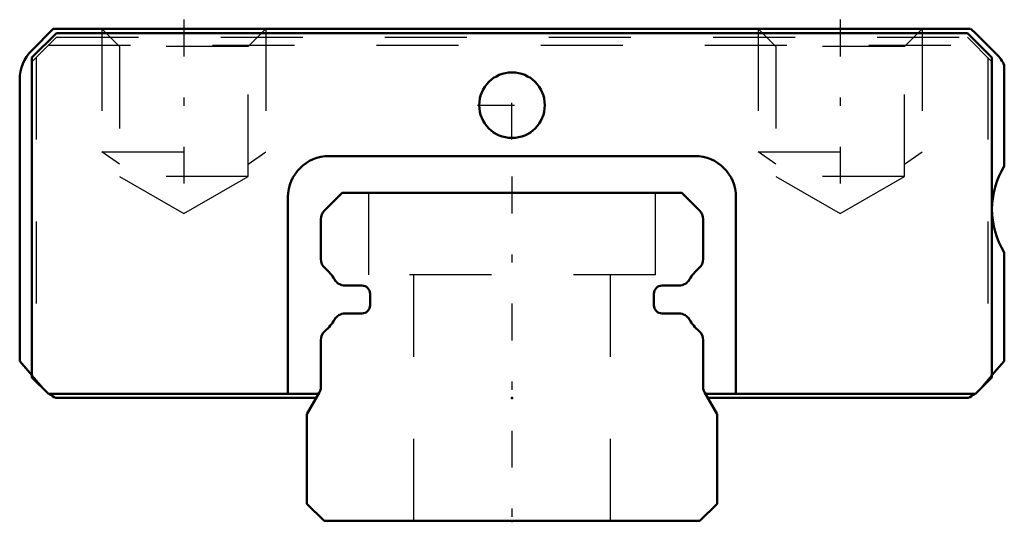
# Model space of a CAD drawing. Header units: millimetres. Extents: x -6 to 6, y -0.2 to 6.1.
import ezdxf

# ---------------------------------------------------------------- set-up
doc = ezdxf.new("R2010")
doc.units = ezdxf.units.MM
doc.linetypes.add('Center', pattern=[1.5, 0.45, -0.5, 0.05, -0.5])
doc.linetypes.add('Dashed', pattern=[2, 1, -1])
for name, color, linetype, lineweight in [('2d ConnectionPoints', 7, 'Continuous', 50), ('AM_0', 7, 'Continuous', 50), ('AM_5', 3, 'Continuous', 25), ('AM_7', 7, 'Center', 25), ('AM_9', 6, 'Dashed', 25)]:
    doc.layers.add(name, color=color, linetype=linetype, lineweight=lineweight)

# ---------------------------------------------------------------- blocks, each defined once
blk = doc.blocks.new('1_RSX5MUU1_Slider_0_in_RSX5MUU48LMG90W15550001_2')
at = {"layer": 'AM_0'}
for p, q in [((-5.59, 6), (-5.854, 5.736)), ((5.59, 6), (-5.59, 6)), ((-5.55, 5.95), (-5.85, 5.65)), ((5.55, 5.95), (-5.55, 5.95)), ((5.85, 5.65), (5.55, 5.95)), ((5.904, 5.694), (5.644, 5.954)), ((-5.85, 5.65), (-5.85, 1.75)), ((5.85, 1.75), (5.85, 5.65)), ((6, 4.327), (6, 5.558)), ((-6, 5.383), (-6, 1.95)), ((2.23, 4.45), (-2.23, 4.45)), ((-2.73, 3.95), (-2.73, 1.55)), ((2.73, 1.55), (2.73, 3.95)), ((6, 1.95), (6, 3.273)), ((-6, 1.95), (-5.85, 1.776)), ((5.85, 1.776), (6, 1.95)), ((-5.85, 1.75), (-5.65, 1.55)), ((5.65, 1.55), (5.85, 1.75)), ((-5.65, 1.55), (-2.356, 1.55)), ((-5.558, 1.5), (-2.385, 1.5)), ((2.356, 1.55), (5.65, 1.55)), ((2.385, 1.5), (5.558, 1.5))]:
    blk.add_line(p, q, dxfattribs=at)
blk.add_circle((0, 5.07), 0.4, dxfattribs=at)
for centre, radius, start, end in [((5.29, 5.6), 0.5, 45, 53.1301), ((-5.5, 5.383), 0.5, 135, 180), ((5.55, 5.34), 0.5, 25.8419, 45), ((-2.23, 3.95), 0.5, 90, 180), ((2.23, 3.95), 0.5, 0, 90), ((6.85, 3.8), 1, 148.2117, 211.7883), ((-5.34, 1.95), 0.5, 233.1301, 244.1581), ((5.34, 1.95), 0.5, 295.8419, 306.8699)]:
    blk.add_arc(centre, radius, start, end, dxfattribs=at)
at = {"layer": 'AM_5', "linetype": 'Dashed'}
for p, q in [((-5, 6), (-5, 4.5)), ((-3, 6), (-3, 4.5)), ((3, 6), (3, 4.5)), ((5, 6), (5, 4.5)), ((-4.783, 4.35), (-5, 4.5)), ((-5, 4.5), (-3, 4.5)), ((-3.216, 4.35), (-3, 4.5)), ((3.217, 4.35), (3, 4.5)), ((3, 4.5), (5, 4.5)), ((4.784, 4.35), (5, 4.5))]:
    blk.add_line(p, q, dxfattribs=at)
at = {"layer": 'AM_7'}
for p, q in [((-4, 6.113), (-4, 3.635)), ((4, 6.113), (4, 3.635)), ((0, 4.65), (0, 5.49)), ((-0.42, 5.07), (0.42, 5.07))]:
    blk.add_line(p, q, dxfattribs=at)
at = {"layer": 'AM_9'}
for p, q in [((-5, 6), (-4.783, 5.784)), ((-3.216, 5.784), (-3, 6)), ((3, 6), (3.217, 5.784)), ((4.784, 5.784), (5, 6)), ((-5.55, 5.9), (-5.85, 5.6)), ((-5.55, 5.9), (5.55, 5.9)), ((5.85, 5.6), (5.55, 5.9)), ((-5.65, 5.8), (5.65, 5.8)), ((-4.783, 5.784), (-4.783, 4.2)), ((-3.216, 5.784), (-4.783, 5.784)), ((-3.216, 4.2), (-3.216, 5.784)), ((3.217, 5.784), (3.217, 4.2)), ((4.784, 5.784), (3.217, 5.784)), ((4.784, 4.2), (4.784, 5.784)), ((-5.8, 5.65), (-5.8, 1.7)), ((5.8, 5.65), (5.8, 1.7)), ((-3.216, 4.2), (-4.783, 4.2)), ((-4.783, 4.2), (-4, 3.748)), ((-4, 3.748), (-3.216, 4.2)), ((4.784, 4.2), (3.217, 4.2)), ((3.217, 4.2), (4, 3.748)), ((4, 3.748), (4.784, 4.2)), ((-5.85, 1.776), (-5.719, 1.624)), ((5.719, 1.624), (5.85, 1.776))]:
    blk.add_line(p, q, dxfattribs=at)
for centre, start, end in [((-5.34, 1.95), 220.7491, 233.1301), ((5.34, 1.95), 306.8699, 319.2509)]:
    blk.add_arc(centre, 0.5, start, end, dxfattribs=at)
blk = doc.blocks.new('2_RSX5M489_Track_0_in_RSX5MUU48LMG90W15550001_2')
at = {"layer": 'AM_0'}
for p, q in [((-2.07, 4), (-2.286, 3.784)), ((2.07, 4), (-2.07, 4)), ((2.286, 3.784), (2.07, 4)), ((-2.33, 3.678), (-2.33, 3.196)), ((2.33, 3.196), (2.33, 3.678)), ((-2.034, 2.87), (-1.83, 2.87)), ((-1.73, 2.77), (-1.73, 2.63)), ((1.73, 2.63), (1.73, 2.77)), ((1.83, 2.87), (2.034, 2.87)), ((-1.83, 2.53), (-2.034, 2.53)), ((2.034, 2.53), (1.83, 2.53)), ((-2.33, 2.204), (-2.33, 1.635)), ((2.33, 1.635), (2.33, 2.204)), ((-2.35, 1.56), (-2.5, 1.3)), ((2.5, 1.3), (2.35, 1.56)), ((-2.5, 1.3), (-2.5, 0.21)), ((2.5, 0.21), (2.5, 1.3)), ((-2.5, 0.21), (-2.29, 0)), ((2.29, 0), (2.5, 0.21)), ((-2.29, 0), (2.29, 0))]:
    blk.add_line(p, q, dxfattribs=at)
for centre, radius, start, end in [((-2.18, 3.678), 0.15, 135, 180), ((2.18, 3.678), 0.15, 0, 45), ((-2.18, 3.196), 0.15, 180, 229.7478), ((2.18, 3.196), 0.15, 310.2522, 0), ((-2.6, 2.7), 0.5, 29.4924, 49.7478), ((2.6, 2.7), 0.5, 130.2522, 150.5076), ((-2.034, 3.02), 0.15, 209.4924, 270), ((2.034, 3.02), 0.15, 270, 330.5076), ((-1.83, 2.77), 0.1, 0, 90), ((1.83, 2.77), 0.1, 90, 180), ((-2.034, 2.38), 0.15, 90, 150.5076), ((-1.83, 2.63), 0.1, 270, 360), ((1.83, 2.63), 0.1, 180, 270), ((2.034, 2.38), 0.15, 29.4924, 90), ((-2.6, 2.7), 0.5, 310.2522, 330.5076), ((2.6, 2.7), 0.5, 209.4924, 229.7478), ((-2.18, 2.204), 0.15, 130.2522, 180), ((2.18, 2.204), 0.15, 360, 49.7478), ((-2.48, 1.635), 0.15, 330, 360), ((2.48, 1.635), 0.15, 180, 210)]:
    blk.add_arc(centre, radius, start, end, dxfattribs=at)
at = {"layer": 'AM_7'}
blk.add_line((0, 4.2), (0, -0.2), dxfattribs=at)
at = {"layer": 'AM_9'}
for p, q in [((-1.75, 4), (-1.75, 3)), ((1.75, 3), (1.75, 4)), ((1.75, 3), (-1.75, 3)), ((-1.2, 3), (-1.2, 0)), ((1.2, 0), (1.2, 3))]:
    blk.add_line(p, q, dxfattribs=at)

msp = doc.modelspace()

# ---------------------------------------------------------------- linework, layer by layer
at = {"layer": '2d ConnectionPoints'}
for p in [(0, 1.5), (0, 0), (0, 0)]:
    msp.add_point(p, dxfattribs=at)

# ---------------------------------------------------------------- block references
for name in ['1_RSX5MUU1_Slider_0_in_RSX5MUU48LMG90W15550001_2', '2_RSX5M489_Track_0_in_RSX5MUU48LMG90W15550001_2']:
    msp.add_blockref(name, (0, 0))

doc.saveas('drawing.dxf')
